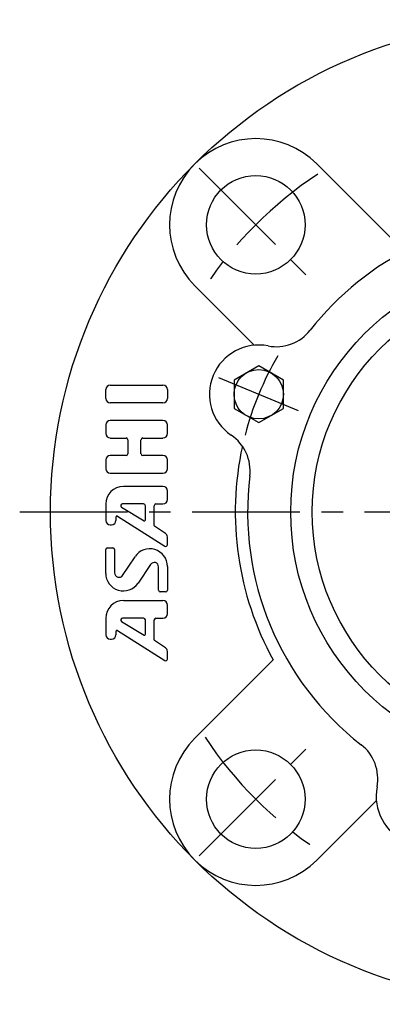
# Model space of a CAD drawing. Extents: x -85 to 182, y -85 to 182.
# Tile 1 of 11: x -85 to -26, y -80 to 80. Entities that reach past the tile are written whole.
import ezdxf

# ---------------------------------------------------------------- set-up
doc = ezdxf.new("R2010")
doc.units = 0
doc.header["$LTSCALE"] = 14
doc.linetypes.add('CENTER', pattern=[2, 1.25, -0.25, 0.25, -0.25])
doc.layers.get('0').update_dxf_attribs({"linetype": 'CONTINUOUS'})
doc.layers.add('1', color=3, linetype='CONTINUOUS')
doc.layers.add('CENTER', color=1, linetype='CENTER')

msp = doc.modelspace()

# ---------------------------------------------------------------- linework, layer by layer
for p, q in [((-36.77, 56.57), (-24.04, 43.84)), ((-56.57, 36.77), (-47.37, 27.57)), ((-46.19, 23.75), (-50.19, 21.44)), ((-42.19, 21.44), (-46.19, 23.75)), ((-50.19, 21.44), (-50.19, 16.82)), ((-42.19, 16.82), (-42.19, 21.44)), ((-50.19, 16.82), (-46.19, 14.52)), ((-46.19, 14.52), (-42.19, 16.82)), ((-56.57, -36.77), (-43.84, -24.04)), ((-36.77, -56.57), (-27.57, -47.37))]:
    msp.add_line(p, q)
for centre, radius in [((0, 0), 80), ((-46.67, 46.67), 8), ((0, 0), 41), ((0, 0), 37.5), ((-46.19, 19.13), 4), ((-46.67, -46.67), 8)]:
    msp.add_circle(centre, radius)
for centre, radius, start, end in [((-46.67, 46.67), 14, 45, 225), ((0, 0), 48, 37.9987, 142.0013), ((-43.34, 33.86), 7, 259.037, 322.0013), ((-52.32, 22.62), 7, 39.7771, 45), ((-46.19, 19.13), 8, 79.037, 235.963), ((-54.59, 6.7), 7, 352.9987, 55.963), ((0, 0), 50, 167.6442, 208.7398), ((0, 0), 48, 172.9987, 232.0013), ((-46.67, -46.67), 14, 135, 315), ((-33.86, -43.34), 7, 349.037, 52.0013), ((-19.13, -46.19), 8, 169.037, 325.963), ((-22.62, -52.32), 7, 129.7771, 135)]:
    msp.add_arc(centre, radius, start, end)
at = {"layer": '1'}
for p, q in [((-71.02, 18.45), (-71.02, 19.88)), ((-70.31, 20.59), (-61.74, 20.59)), ((-61.02, 19.88), (-61.02, 18.45)), ((-61.74, 17.74), (-70.31, 17.74)), ((-61.74, 14.88), (-70.31, 14.88)), ((-71.02, 14.16), (-71.02, 12.74)), ((-61.02, 12.74), (-61.02, 14.16)), ((-70.31, 12.02), (-67.74, 12.02)), ((-67.45, 11.74), (-67.45, 9.45)), ((-65.31, 9.45), (-65.31, 11.74)), ((-65.02, 12.02), (-61.74, 12.02)), ((-71.02, 8.45), (-71.02, 7.02)), ((-67.74, 9.16), (-70.31, 9.16)), ((-61.74, 9.16), (-65.02, 9.16)), ((-61.02, 7.02), (-61.02, 8.45)), ((-70.31, 6.31), (-61.74, 6.31)), ((-61.74, 4.16), (-68.17, 4.16)), ((-61.02, 2.02), (-61.02, 3.45)), ((-71.02, 1.31), (-71.02, -1.39)), ((-68.47, 0.78), (-64.81, -1.42)), ((-64.88, 1.31), (-68.32, 1.31)), ((-64.59, -1.3), (-64.59, 1.02)), ((-63.17, -2.19), (-63.17, 1.02)), ((-62.88, 1.31), (-61.74, 1.31)), ((-69.36, -1.39), (-69.36, -0.79)), ((-69.14, -0.67), (-61.46, -5.56)), ((-70.31, -2.11), (-70.08, -2.11)), ((-61.34, -3.48), (-63.1, -2.31)), ((-61.02, -5.31), (-61.02, -4.07)), ((-71.02, -9.97), (-71.02, -6.12)), ((-70.74, -5.84), (-69.88, -5.84)), ((-69.59, -6.12), (-69.59, -9.9)), ((-68.29, -10.3), (-66.26, -7.26)), ((-63.76, -8.51), (-65.79, -11.56)), ((-62.45, -12.69), (-62.45, -8.91)), ((-61.02, -8.84), (-61.02, -12.69)), ((-61.31, -12.98), (-62.17, -12.98)), ((-61.74, -14.41), (-68.17, -14.41)), ((-61.02, -16.55), (-61.02, -15.12)), ((-71.02, -17.26), (-71.02, -19.96)), ((-64.88, -17.26), (-68.32, -17.26)), ((-64.59, -19.87), (-64.59, -17.55)), ((-63.17, -20.76), (-63.17, -17.55)), ((-62.88, -17.26), (-61.74, -17.26)), ((-68.47, -17.79), (-64.81, -19.99)), ((-70.31, -20.68), (-70.08, -20.68)), ((-69.36, -19.96), (-69.36, -19.36)), ((-69.14, -19.24), (-61.46, -24.13)), ((-61.34, -22.05), (-63.1, -20.88)), ((-61.02, -23.89), (-61.02, -22.65))]:
    msp.add_line(p, q, dxfattribs=at)
for centre, radius, start, end in [((-70.31, 19.88), 0.714, 90, 180), ((-61.74, 19.88), 0.714, 0, 90), ((-70.31, 18.45), 0.714, 180, 270), ((-61.74, 18.45), 0.714, 270, 0), ((-70.31, 14.16), 0.714, 90, 180), ((-61.74, 14.16), 0.714, 0, 90), ((-70.31, 12.74), 0.714, 180, 270), ((-67.74, 11.74), 0.286, 0, 90), ((-65.02, 11.74), 0.286, 90, 180), ((-61.74, 12.74), 0.714, 270, 0), ((-70.31, 8.45), 0.714, 90, 180), ((-67.74, 9.45), 0.286, 270, 0), ((-65.02, 9.45), 0.286, 180, 270), ((-61.74, 8.45), 0.714, 0, 90), ((-70.31, 7.02), 0.714, 180, 270), ((-61.74, 7.02), 0.714, 270, 0), ((-68.17, 1.31), 2.86, 90, 180), ((-61.74, 3.45), 0.714, 0, 90), ((-61.74, 2.02), 0.714, 270, 0), ((-68.32, 1.02), 0.286, 90, 239.0362), ((-64.88, 1.02), 0.286, 0, 90), ((-62.88, 1.02), 0.286, 90, 180), ((-70.31, -1.39), 0.714, 180, 270), ((-70.08, -1.39), 0.714, 270, 0), ((-69.22, -0.79), 0.143, 57.5288, 180), ((-64.74, -1.3), 0.143, 239.0362, 0), ((-63.02, -2.19), 0.143, 180, 236.3099), ((-61.74, -4.07), 0.714, 0, 56.3099), ((-70.74, -6.12), 0.286, 90, 180), ((-69.88, -6.12), 0.286, 0, 90), ((-63.88, -8.84), 2.86, 0, 146.3099), ((-61.31, -5.31), 0.286, 237.5288, 0), ((-63.17, -8.91), 0.714, 0, 146.3099), ((-68.17, -9.97), 2.86, 180, 326.3099), ((-68.88, -9.9), 0.714, 180, 326.3099), ((-62.17, -12.69), 0.286, 180, 270), ((-61.31, -12.69), 0.286, 270, 0), ((-68.17, -17.26), 2.86, 90, 180), ((-61.74, -15.12), 0.714, 0, 90), ((-68.32, -17.55), 0.286, 90, 239.0362), ((-64.88, -17.55), 0.286, 0, 90), ((-62.88, -17.55), 0.286, 90, 180), ((-61.74, -16.55), 0.714, 270, 0), ((-70.31, -19.96), 0.714, 180, 270), ((-70.08, -19.96), 0.714, 270, 0), ((-69.22, -19.36), 0.143, 57.5288, 180), ((-64.74, -19.87), 0.143, 239.0362, 0), ((-63.02, -20.76), 0.143, 180, 236.3099), ((-61.73, -22.65), 0.714, 0, 56.3099), ((-61.31, -23.89), 0.286, 237.5288, 0)]:
    msp.add_arc(centre, radius, start, end, dxfattribs=at)
at = {"layer": 'CENTER'}
for p, q in [((-55.86, 55.86), (-37.48, 37.48)), ((-39.73, 16.46), (-52.66, 21.81)), ((-85, 0), (85, 0)), ((-55.86, -55.86), (-37.48, -37.48))]:
    msp.add_line(p, q, dxfattribs=at)
for radius, start, end in [(66, 123.6961, 146.3039), (50, 149.472, 165.528), (66, 213.6961, 236.3039)]:
    msp.add_arc((0, 0), radius, start, end, dxfattribs=at)

doc.saveas('drawing.dxf')
